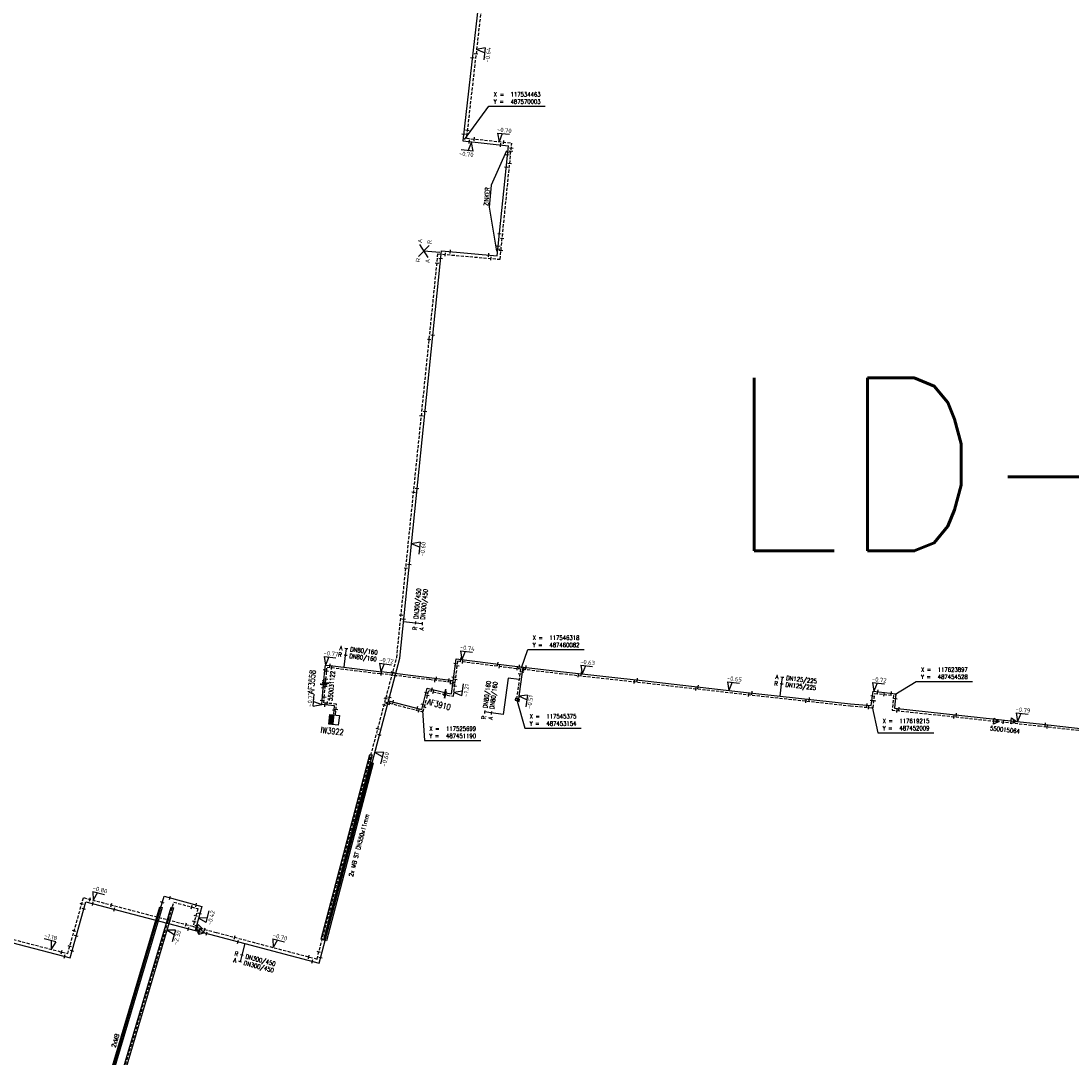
# Model space of a CAD drawing. Header units: millimetres. Extents: x 0 to 118318689, y 0 to 490460760.
# Tile 105 of 117: x 117442220 to 117660545, y 487379130 to 487594682. Entities that reach past the tile are written whole.
import ezdxf
from ezdxf.enums import TextEntityAlignment as Align

# ---------------------------------------------------------------- set-up
doc = ezdxf.new("R2010")
doc.units = ezdxf.units.MM
doc.header["$LTSCALE"] = 200
doc.linetypes.add('HIDDEN2', pattern=[4.7625, 3.175, -1.5875])
doc.layers.get('0').update_dxf_attribs({"color": 8})
for name, color, linetype in [('LD-I-lekdetectiecode', 7, 'Continuous'), ('WT-C-AFSLUITER', 7, 'Continuous'), ('WT-C-kastWM', 7, 'Continuous'), ('WT-C-mof', 7, 'Continuous'), ('WT-C-VERLOOP', 7, 'Continuous'), ('WT-I-coord', 7, 'Continuous'), ('WT-I-diam', 7, 'Continuous'), ('WT-I-info', 7, 'Continuous'), ('WT-I-leidingkruis', 7, 'Continuous'), ('WT-I-NAP', 7, 'Continuous'), ('WT-L-aanvoer', 6, 'Continuous'), ('WT-L-MANTELBUIS', 6, 'Continuous'), ('WT-L-retour', 6, 'HIDDEN2')]:
    doc.layers.add(name, color=color, linetype=linetype)
doc.styles.add('DIN17', font='ROMANS.SHX', dxfattribs={"width": 0.9})
doc.styles.add('ISOCP', font='ISOCP.SHX')

# ---------------------------------------------------------------- blocks, each defined once
blk = doc.blocks.new('LR-mof')
at = {"color": 0, "linetype": 'ByBlock', "lineweight": -2}
blk.add_line((0, -0.75), (0, 0.75), dxfattribs=at)
blk = doc.blocks.new('rb_topo_xylr')
at = {"color": 0, "linetype": 'Continuous', "style": 'DIN17', "width": 0.9}
for s, p in [('X =', (0, 4)), ('Y =', (0, 1))]:
    blk.add_text(s, height=1.8, dxfattribs=at).set_placement(p)
at = {"color": 0, "style": 'DIN17', "width": 0.9}
for tag, p in [('X', (7, 4)), ('Y', (7, 1))]:
    blk.add_attdef(tag, p, '', height=1.8, dxfattribs=at)
blk = doc.blocks.new('LR-VERL')
at = {"color": 0, "linetype": 'ByBlock', "lineweight": -2}
blk.add_lwpolyline([(1.08, 0), (-1.08, -1.25), (-1.08, 1.25)], close=True, dxfattribs=at)
blk = doc.blocks.new('LR-ldkruis')
at = {"color": 0, "linetype": 'ByBlock', "lineweight": -2}
for p, q in [((2.5, 2), (-2.5, -2)), ((-2.5, 2), (2.5, -2))]:
    blk.add_line(p, q, dxfattribs=at)
at = {"color": 0, "linetype": 'ByBlock', "lineweight": -2, "style": 'ISOCP'}
for tag, p in [('*1', (-4, 2)), ('*3', (4, 2)), ('*2', (-4, -2)), ('*4', (4, -2))]:
    blk.add_attdef(tag, text='', height=1.8, dxfattribs=at).set_placement(p, align=Align.MIDDLE)
blk = doc.blocks.new('LR-smof')
at = {"color": 0, "linetype": 'ByBlock', "lineweight": -2}
blk.add_lwpolyline([(1, 0.5), (0, 0.5), (0, -0.5), (1, -0.5)], dxfattribs=at)
blk = doc.blocks.new('nap2')
at = {"color": 0, "linetype": 'Continuous'}
for p, q in [((1, 3.5), (-4, 3.5)), ((-1, 3.5), (0, 0)), ((1, 3.5), (0, 0))]:
    blk.add_line(p, q, dxfattribs=at)
at = {"color": 0, "linetype": 'Continuous', "style": 'ISOCP'}
for tag, p in [('*1', (-1.5, 5)), ('*2', (-4, 1.5))]:
    blk.add_attdef(tag, text='', height=1.8, dxfattribs=at).set_placement(p, align=Align.MIDDLE)
blk = doc.blocks.new('nap1')
at = {"color": 0, "linetype": 'Continuous'}
for p, q in [((-1, 3.5), (0, 0)), ((-1, 3.5), (4, 3.5)), ((1, 3.5), (0, 0))]:
    blk.add_line(p, q, dxfattribs=at)
at = {"color": 0, "linetype": 'Continuous', "style": 'ISOCP'}
for tag, p in [('*1', (1.7, 5)), ('*2', (4, 1.5))]:
    blk.add_attdef(tag, text='', height=1.8, dxfattribs=at).set_placement(p, align=Align.MIDDLE)
blk = doc.blocks.new('LR-AFS')
at = {"color": 0, "lineweight": -3, "const_width": 0.7}
blk.add_lwpolyline([(0, -1.5), (0, 1.5)], dxfattribs=at)
at = {"color": 7, "linetype": 'ByBlock', "lineweight": -2, "style": 'DIN17', "width": 0.9}
blk.add_attdef('*1', text='', height=2.5, dxfattribs=at).set_placement((0, 5), align=Align.MIDDLE)
at = {"color": 0, "linetype": 'ByBlock', "lineweight": -2, "style": 'DIN17', "width": 0.3, "flags": 1}
for tag, p in [('*2', (2.5, 1.5)), ('OCODE', (-7.5, -2.5)), ('ST', (-7.5, -5)), ('VCODE', (-2.5, -5)), ('NCODE', (-2.5, -2.5)), ('NIVO', (2.5, -5)), ('BC', (2.5, -2.5)), ('IMM', (7.5, -5)), ('RK', (7.5, -2.5)), ('FABR', (-7.5, -7.5)), ('TYPE', (-2.5, -7.5)), ('OPBOUW', (2.5, -7.5)), ('BEDIEN', (7.5, -7.5)), ('VERTR', (-7.5, -10)), ('DEKM', (-7.5, -12.5)), ('PDATUM', (-2.5, -12.5)), ('OPBLEN', (-2.5, -10)), ('HULPST', (2.5, -10)), ('OPM', (2.5, -12.5)), ('VERLSP', (7.5, -10)), ('BORD', (7.5, -12.5)), ('BORDL', (-7.5, -15)), ('BORDX', (-2.5, -15)), ('BORDY', (2.5, -15)), ('BORDZ', (7.5, -15))]:
    blk.add_attdef(tag, text='', height=1.8, dxfattribs=at).set_placement(p, align=Align.MIDDLE)
blk = doc.blocks.new('LR-hyp')
at = {"color": 7, "linetype": 'ByBlock', "lineweight": -3, "style": 'DIN17', "width": 0.9}
blk.add_attdef('*1', text='', height=1.8, dxfattribs=at).set_placement((0, 0), align=Align.MIDDLE)
at = {"color": 7, "linetype": 'ByBlock', "lineweight": -2, "style": 'DIN17', "width": 0.9, "flags": 1}
blk.add_attdef('*2', text='', height=1.8, dxfattribs=at).set_placement((0, -5), align=Align.MIDDLE)
blk = doc.blocks.new('LR-DIAB2')
at = {"color": 0, "linetype": 'Continuous', "lineweight": -3}
blk.add_line((0, 5), (0, 7.8), dxfattribs=at)
at = {"color": 0, "lineweight": -3}
blk.add_line((0, 0), (0, 5), dxfattribs=at)
for points in [[(0.61, 7.8), (0, 7.8), (-0.61, 7.8)], [(0.61, 5), (0, 5), (-0.61, 5)]]:
    blk.add_lwpolyline(points, dxfattribs=at)
at = {"color": 1, "lineweight": -3, "style": 'DIN17', "width": 0.9}
for tag, p in [('*1', (-1.61, 7.8)), ('*2', (-1.61, 5.02))]:
    blk.add_attdef(tag, text='', height=1.8, dxfattribs=at).set_placement(p, align=Align.MIDDLE_RIGHT)
for tag, p in [('*11', (1.61, 7.8)), ('*12', (1.61, 5))]:
    blk.add_attdef(tag, text='', height=1.8, dxfattribs=at).set_placement(p, align=Align.MIDDLE_LEFT)
blk = doc.blocks.new('LR-DIAO2')
at = {"color": 0, "lineweight": -3}
blk.add_line((0, 0), (0, -5), dxfattribs=at)
at = {"color": 0, "linetype": 'Continuous', "lineweight": -3}
blk.add_line((0, -5), (0, -7.8), dxfattribs=at)
at = {"color": 0, "lineweight": -3}
for points in [[(0.61, -5), (0, -5), (-0.61, -5)], [(0.61, -7.8), (0, -7.8), (-0.61, -7.8)]]:
    blk.add_lwpolyline(points, dxfattribs=at)
at = {"color": 1, "lineweight": -3, "style": 'DIN17', "width": 0.9}
for tag, p in [('*1', (-1.61, -5)), ('*2', (-1.61, -7.78))]:
    blk.add_attdef(tag, text='', height=1.8, dxfattribs=at).set_placement(p, align=Align.MIDDLE_RIGHT)
for tag, p in [('*11', (1.61, -5)), ('*12', (1.61, -7.8))]:
    blk.add_attdef(tag, text='', height=1.8, dxfattribs=at).set_placement(p, align=Align.MIDDLE_LEFT)
blk = doc.blocks.new('LR-kastWM')
at = {"color": 0, "linetype": 'ByBlock', "lineweight": -3}
blk.add_lwpolyline([(-2, 2), (2, 2), (2, -2), (-2, -2)], close=True, dxfattribs=at)
at = {"color": 0}
blk.add_solid([(-2, -2), (0, -2), (-2, 2), (0, 2)], dxfattribs=at)
at = {"color": 7, "linetype": 'ByBlock', "lineweight": -3, "style": 'DIN17', "width": 0.7}
for tag, p in [('*1', (0, 5)), ('*2', (0, -5))]:
    blk.add_attdef(tag, text='', height=2.5, dxfattribs=at).set_placement(p, align=Align.MIDDLE)
at = {"color": 0, "linetype": 'ByBlock', "lineweight": -2, "style": 'DIN17', "width": 0.3, "flags": 1}
for tag, p in [('OCODE', (4.5, 1.25)), ('NCODE', (9.5, 1.25)), ('BC', (14.5, 1.25)), ('RK', (19.5, 1.25)), ('ST', (4.5, -1.25)), ('VCODE', (9.5, -1.25)), ('NIVO', (14.5, -1.25)), ('IMM', (19.5, -1.25))]:
    blk.add_attdef(tag, text='', height=1.8, dxfattribs=at).set_placement(p, align=Align.MIDDLE)

msp = doc.modelspace()

# ---------------------------------------------------------------- linework, layer by layer
at = {"layer": 'WT-I-coord', "color": 1, "lineweight": -3}
for points in [[(117534464, 487570004), (117539501, 487576954), (117551212, 487576954)], [(117546319, 487460082), (117547591, 487463903), (117559302, 487463903)], [(117623898, 487454529), (117628327, 487457279), (117640038, 487457279)], [(117545376, 487453154), (117546974, 487447564), (117558724, 487447564)], [(117619215, 487452009), (117620356, 487446595), (117632029, 487446595)], [(117525700, 487451191), (117526112, 487444984), (117537823, 487444984)]]:
    msp.add_lwpolyline(points, dxfattribs=at)
at = {"layer": 'WT-I-diam', "lineweight": -3}
for p, q in [((117543510, 487457981), (117542476, 487450388)), ((117545798, 487457669), (117543510, 487457981))]:
    msp.add_line(p, q, dxfattribs=at)
at = {"layer": 'WT-I-info', "lineweight": -3}
for p, q in [((117543138, 487567687), (117539982, 487560496)), ((117539982, 487560496), (117539582, 487555930)), ((117539582, 487555930), (117541102, 487546792)), ((117529275, 487546535), (117525975, 487546824))]:
    msp.add_line(p, q, dxfattribs=at)
at = {"layer": 'WT-L-aanvoer', "lineweight": -3}
for p, q in [((117537450, 487598915), (117534104, 487569715)), ((117534104, 487569715), (117543552, 487568712)), ((117541260, 487545812), (117543552, 487568712)), ((117520978, 487462116), (117529632, 487546830)), ((117529632, 487546830), (117541260, 487545812)), ((117504218, 487398653), (117520978, 487462116)), ((117531762, 487454694), (117532694, 487462007)), ((117532694, 487462007), (117543743, 487460599)), ((117543743, 487460599), (117554385, 487459350)), ((117527110, 487458027), (117517170, 487459244)), ((117546536, 487460271), (117545565, 487453134)), ((117554385, 487459350), (117572594, 487457312)), ((117532109, 487457415), (117527110, 487458027)), ((117572594, 487457312), (117592415, 487455072)), ((117525548, 487451450), (117526707, 487455897)), ((117526707, 487455897), (117530365, 487454943)), ((117530365, 487454943), (117530904, 487454803)), ((117530904, 487454803), (117531762, 487454694)), ((117592415, 487455072), (117614725, 487452615)), ((117619028, 487452239), (117619383, 487455262)), ((117619383, 487455262), (117624131, 487454716)), ((117624131, 487454716), (117623815, 487451683)), ((117518637, 487453251), (117525548, 487451450)), ((117614725, 487452615), (117619028, 487452239)), ((117623815, 487451683), (117648642, 487449017)), ((117648642, 487449017), (117653983, 487448444)), ((117653983, 487448444), (117669107, 487446745)), ((117453764, 487351064), (117471993, 487412567)), ((117471993, 487412567), (117479787, 487410458)), ((117452443, 487399768), (117455717, 487411413)), ((117455717, 487411413), (117478433, 487405455)), ((117479787, 487410458), (117478433, 487405455)), ((117418329, 487408659), (117452443, 487399768)), ((117478433, 487405455), (117479843, 487405085)), ((117479843, 487405085), (117482715, 487404332)), ((117482715, 487404332), (117504218, 487398653))]:
    msp.add_line(p, q, dxfattribs=at)
at = {"layer": 'WT-L-aanvoer'}
for p, q in [((117505429, 487459647), (117505528, 487460683)), ((117505528, 487460683), (117506488, 487460574)), ((117506488, 487460574), (117517170, 487459244)), ((117505211, 487457379), (117505429, 487459647)), ((117505073, 487455883), (117505141, 487456624)), ((117505141, 487456624), (117505211, 487457379)), ((117504829, 487453279), (117505073, 487455883)), ((117504751, 487452446), (117504829, 487453279)), ((117505456, 487452386), (117504751, 487452446)), ((117507417, 487452219), (117505456, 487452386)), ((117507335, 487451263), (117507417, 487452219)), ((117507267, 487450462), (117507335, 487451263))]:
    msp.add_line(p, q, dxfattribs=at)
at = {"layer": 'WT-L-MANTELBUIS', "lineweight": -3}
for points in [[(117504607, 487403649), (117514759, 487442094), (117515243, 487441966), (117505090, 487403522)], [(117505224, 487403443), (117514975, 487440388), (117515459, 487440260), (117505708, 487403315)], [(117473902, 487410137), (117457132, 487353559), (117456653, 487353701), (117473422, 487410279)]]:
    msp.add_lwpolyline(points, close=True, dxfattribs=at)
at = {"layer": 'WT-L-MANTELBUIS', "lineweight": -3, "elevation": -1657}
msp.add_lwpolyline([(117454415, 487354152), (117471077, 487410368), (117471556, 487410225), (117454894, 487354010)], close=True, dxfattribs=at)
at = {"layer": 'WT-L-retour', "lineweight": -3}
for p, q in [((117538096, 487598845), (117534824, 487570292)), ((117534824, 487570292), (117544263, 487569290)), ((117541842, 487545109), (117544263, 487569290)), ((117520337, 487462233), (117528918, 487546240)), ((117528918, 487546240), (117541842, 487545109)), ((117503773, 487399515), (117520337, 487462233)), ((117532130, 487454218), (117533061, 487461531)), ((117533061, 487461531), (117543691, 487460177)), ((117527064, 487457650), (117517125, 487458866)), ((117543691, 487460177), (117554336, 487458928)), ((117546101, 487459894), (117545207, 487453322)), ((117554336, 487458928), (117572546, 487456890)), ((117532482, 487456987), (117527064, 487457650)), ((117572546, 487456890), (117592368, 487454649)), ((117525852, 487450931), (117527011, 487455378)), ((117527011, 487455378), (117530452, 487454482)), ((117530823, 487454385), (117530452, 487454482)), ((117530823, 487454385), (117532130, 487454218)), ((117592368, 487454649), (117614684, 487452192)), ((117619402, 487451779), (117619755, 487454791)), ((117619755, 487454791), (117623665, 487454342)), ((117623665, 487454342), (117623348, 487451305)), ((117517899, 487453004), (117525852, 487450931)), ((117614684, 487452192), (117619402, 487451779)), ((117623348, 487451305), (117645050, 487448975)), ((117645050, 487448975), (117653937, 487448021)), ((117653937, 487448021), (117669059, 487446323)), ((117451941, 487400643), (117455215, 487412289)), ((117455215, 487412289), (117477992, 487406315)), ((117456147, 487351114), (117474001, 487411351)), ((117474001, 487411351), (117478989, 487410000)), ((117418509, 487409356), (117451941, 487400643)), ((117478989, 487410000), (117477992, 487406315)), ((117477992, 487406315), (117479453, 487405932)), ((117479453, 487405932), (117482899, 487405028)), ((117482899, 487405028), (117503773, 487399515))]:
    msp.add_line(p, q, dxfattribs=at)
at = {"layer": 'WT-L-retour'}
for p, q in [((117505623, 487457698), (117505783, 487459368)), ((117505783, 487459368), (117505869, 487460259)), ((117505869, 487460259), (117506797, 487460147)), ((117506797, 487460147), (117517125, 487458866)), ((117505272, 487453932), (117505484, 487456203)), ((117505484, 487456203), (117505553, 487456952)), ((117505553, 487456952), (117505623, 487457698)), ((117505165, 487452792), (117505272, 487453932)), ((117505943, 487452726), (117505165, 487452792)), ((117507828, 487452565), (117505943, 487452726)), ((117507726, 487451379), (117507828, 487452565)), ((117507645, 487450422), (117507726, 487451379))]:
    msp.add_line(p, q, dxfattribs=at)

# ---------------------------------------------------------------- block references
at = {"layer": 'LD-I-lekdetectiecode', "linetype": 'Continuous'}
ref = msp.add_blockref('LR-hyp', (117750850, 487502414), dxfattribs=dict(at, xscale=20000, yscale=20000, zscale=20000))
ref.add_attrib('*1', 'LD-ADM-3912', dxfattribs={"layer": '0', "color": 0, "linetype": 'ByBlock', "lineweight": -3, "height": 36000, "style": 'DIN17', "width": 0.9}).set_placement((117750850, 487502414), align=Align.MIDDLE)
at = {"layer": 'WT-C-AFSLUITER', "linetype": 'Continuous'}
ref = msp.add_blockref('LR-AFS', (117505141, 487456624), dxfattribs=dict(at, xscale=500, yscale=500, zscale=500, rotation=84.7244))
ref.add_attrib('*1', 'AF3558', dxfattribs={"layer": '0', "color": 7, "linetype": 'ByBlock', "lineweight": -2, "height": 1250, "rotation": 84.7244, "style": 'DIN17', "width": 0.65}).set_placement((117502683, 487457190), align=Align.MIDDLE)
for p, xscale, yscale, zscale, rotation in [((117505553, 487456952), 500, 500, 500, 84.7244), ((117530452, 487454482), 499.9999999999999, 499.9999999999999, 499.9999999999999, 345.3931)]:
    msp.add_blockref('LR-AFS', p, dxfattribs=dict(at, xscale=xscale, yscale=yscale, zscale=zscale, rotation=rotation))
ref = msp.add_blockref('LR-AFS', (117530365, 487454943), dxfattribs=dict(at, xscale=499.9999999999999, yscale=499.9999999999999, zscale=499.9999999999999, rotation=345.3931))
ref.add_attrib('*1', 'AF3910', dxfattribs={"layer": '0', "color": 7, "linetype": 'ByBlock', "lineweight": -2, "height": 1250, "rotation": 345.3931, "style": 'DIN17', "width": 0.65}).set_placement((117529140, 487452465), align=Align.MIDDLE)
at = {"layer": 'WT-C-kastWM', "linetype": 'Continuous'}
ref = msp.add_blockref('LR-kastWM', (117507312, 487449275), dxfattribs=dict(at, xscale=500, yscale=500, zscale=500, rotation=353.8510640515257))
ref.add_attrib('*1', 'IW3922', dxfattribs={"layer": '0', "color": 7, "linetype": 'ByBlock', "lineweight": -3, "height": 1250, "rotation": 353.85106, "style": 'DIN17', "width": 0.65}).set_placement((117506935, 487446933), align=Align.MIDDLE)
at = {"layer": 'WT-C-mof', "linetype": 'Continuous', "lineweight": -3}
for name, p, xscale, yscale, zscale, rotation in [('LR-mof', (117536083, 487586987), 500.0000000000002, 500.0000000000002, 500.0000000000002, 83.46180000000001), ('LR-mof', (117536830, 487587795), 500.0000000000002, 500.0000000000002, 500.0000000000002, 83.46180000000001), ('LR-mof', (117542588, 487569468), 500, 500, 500, 353.9396), ('LR-mof', (117541960, 487568881), 500, 500, 500, 353.9396), ('LR-mof', (117543419, 487567388), 500, 500, 500, 84.28410000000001), ('LR-mof', (117544091, 487567572), 500, 500, 500, 84.28410000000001), ('LR-mof', (117544152, 487568182), 500, 500, 500, 84.28410000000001), ('LR-mof', (117543358, 487566777), 500, 500, 500, 84.28410000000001), ('LR-mof', (117543101, 487564212), 500, 500, 500, 84.28410000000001), ('LR-mof', (117543833, 487564998), 500, 500, 500, 84.28410000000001), ('LR-mof', (117541713, 487550343), 500, 500, 500, 84.28410000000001), ('LR-mof', (117541458, 487547797), 500, 500, 500, 84.28410000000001), ('LR-mof', (117542271, 487549388), 500, 500, 500, 84.28410000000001), ('LR-mof', (117530466, 487546105), 500.0000000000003, 500.0000000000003, 500.0000000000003, 354.9954), ('LR-mof', (117531481, 487546669), 500.0000000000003, 500.0000000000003, 500.0000000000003, 354.9954), ('LR-mof', (117539461, 487545970), 500.0000000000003, 500.0000000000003, 500.0000000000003, 354.9954), ('LR-mof', (117539977, 487545272), 500.0000000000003, 500.0000000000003, 500.0000000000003, 354.9954), ('LR-mof', (117541395, 487547163), 500, 500, 500, 84.28410000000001), ('LR-mof', (117542018, 487546868), 500, 500, 500, 84.28410000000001), ('LR-mof', (117528717, 487544268), 500.0000000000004, 500.0000000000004, 500.0000000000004, 84.16739999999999), ('LR-mof', (117529468, 487545224), 500.0000000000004, 500.0000000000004, 500.0000000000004, 84.16739999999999), ('LR-mof', (117527093, 487528370), 500.0000000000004, 500.0000000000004, 500.0000000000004, 84.16739999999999), ('LR-mof', (117527837, 487529262), 500.0000000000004, 500.0000000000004, 500.0000000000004, 84.16739999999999), ('LR-mof', (117526214, 487513375), 500.0000000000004, 500.0000000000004, 500.0000000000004, 84.16739999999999), ('LR-mof', (117525468, 487512467), 500.0000000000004, 500.0000000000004, 500.0000000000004, 84.16739999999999), ('LR-mof', (117523845, 487496578), 500.0000000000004, 500.0000000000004, 500.0000000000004, 84.16739999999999), ('LR-mof', (117524582, 487497399), 500.0000000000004, 500.0000000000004, 500.0000000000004, 84.16739999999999), ('LR-mof', (117522236, 487480829), 500.0000000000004, 500.0000000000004, 500.0000000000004, 84.16739999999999), ('LR-mof', (117522967, 487481589), 500.0000000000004, 500.0000000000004, 500.0000000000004, 84.16739999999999), ('LR-mof', (117521236, 487471034), 500.0000000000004, 500.0000000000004, 500.0000000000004, 84.16739999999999), ('LR-mof', (117521803, 487470186), 500.0000000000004, 500.0000000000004, 500.0000000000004, 84.16739999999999), ('LR-mof', (117541367, 487460901), 500, 500, 500, 352.7381), ('LR-mof', (117541722, 487460428), 500, 500, 500, 352.7381), ('LR-mof', (117519531, 487459183), 500.0000000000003, 500.0000000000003, 500.0000000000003, 75.20630000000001), ('LR-mof', (117520008, 487458442), 500.0000000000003, 500.0000000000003, 500.0000000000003, 75.20630000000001), ('LR-mof', (117528569, 487457849), 499.9999999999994, 499.9999999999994, 499.9999999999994, 353.0218), ('LR-mof', (117558119, 487458505), 500, 500, 500, 353.6133), ('LR-mof', (117558720, 487458865), 500, 500, 500, 353.6133), ('LR-mof', (117528318, 487457497), 499.9999999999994, 499.9999999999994, 499.9999999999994, 353.0218), ('LR-mof', (117569785, 487457199), 500, 500, 500, 353.6133), ('LR-mof', (117570369, 487457561), 500, 500, 500, 353.6133), ('LR-mof', (117582587, 487455755), 499.9999999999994, 499.9999999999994, 499.9999999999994, 353.5512), ('LR-mof', (117583029, 487456133), 499.9999999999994, 499.9999999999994, 499.9999999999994, 353.5512), ('LR-smof', (117545207, 487453322), 500.0000000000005, 500.0000000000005, 500.0000000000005, 82.2486), ('LR-mof', (117593554, 487454519), 500, 500, 500, 353.7155), ('LR-mof', (117594207, 487454874), 500, 500, 500, 353.7155), ('LR-mof', (117606131, 487453561), 500, 500, 500, 353.7155), ('LR-mof', (117621697, 487454568), 500.0000000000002, 500.0000000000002, 500.0000000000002, 353.4439), ('LR-smof', (117545565, 487453134), 500.0000000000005, 500.0000000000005, 500.0000000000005, 82.2486), ('LR-mof', (117605469, 487453206), 500, 500, 500, 353.7155), ('LR-mof', (117636212, 487449924), 500.0000000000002, 500.0000000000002, 500.0000000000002, 353.8716), ('LR-mof', (117636722, 487450297), 500.0000000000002, 500.0000000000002, 500.0000000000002, 353.8716), ('LR-mof', (117516413, 487447374), 500.0000000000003, 500.0000000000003, 500.0000000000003, 75.20630000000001), ('LR-mof', (117646512, 487448818), 500.0000000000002, 500.0000000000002, 500.0000000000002, 353.8716), ('LR-mof', (117655182, 487448309), 500.0000000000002, 500.0000000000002, 500.0000000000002, 353.5917), ('LR-mof', (117655619, 487447832), 500.0000000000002, 500.0000000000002, 500.0000000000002, 353.5917), ('LR-mof', (117516761, 487446148), 500.0000000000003, 500.0000000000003, 500.0000000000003, 75.20630000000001), ('LR-mof', (117508236, 487416414), 500.0000000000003, 500.0000000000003, 500.0000000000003, 75.20630000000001), ('LR-mof', (117508591, 487415212), 500.0000000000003, 500.0000000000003, 500.0000000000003, 75.20630000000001), ('LR-mof', (117454852, 487410996), 500.0000000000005, 500.0000000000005, 500.0000000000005, 74.2985), ('LR-mof', (117456543, 487411941), 500, 500, 500, 345.3021000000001), ('LR-mof', (117457165, 487411034), 500, 500, 500, 345.3021000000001), ('LR-mof', (117461002, 487410772), 500, 500, 500, 345.3021000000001), ('LR-mof', (117461603, 487409870), 500, 500, 500, 345.3021000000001), ('LR-mof', (117455296, 487409915), 500.0000000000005, 500.0000000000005, 500.0000000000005, 74.2985), ('LR-mof', (117453264, 487405348), 500.0000000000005, 500.0000000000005, 500.0000000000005, 74.2985), ('LR-mof', (117453719, 487404305), 500.0000000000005, 500.0000000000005, 500.0000000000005, 74.2985), ('LR-mof', (117486644, 487404039), 500, 500, 500, 345.2063000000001), ('LR-mof', (117452372, 487402176), 500.0000000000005, 500.0000000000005, 500.0000000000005, 74.2985), ('LR-mof', (117487336, 487403111), 500, 500, 500, 345.2063000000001), ('LR-mof', (117450651, 487400979), 499.9999999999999, 499.9999999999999, 499.9999999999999, 345.3931), ('LR-mof', (117451321, 487400061), 499.9999999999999, 499.9999999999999, 499.9999999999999, 345.3931), ('LR-mof', (117452840, 487401180), 500.0000000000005, 500.0000000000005, 500.0000000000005, 74.2985), ('LR-mof', (117502066, 487399953, -1123), 500, 500, 500, 345.2063000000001), ('LR-mof', (117502773, 487399034), 500, 500, 500, 345.2063000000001), ('LR-mof', (117504156, 487400964), 500.0000000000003, 500.0000000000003, 500.0000000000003, 75.20630000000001), ('LR-mof', (117504509, 487399757), 500.0000000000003, 500.0000000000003, 500.0000000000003, 75.20630000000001)]:
    msp.add_blockref(name, p, dxfattribs=dict(at, xscale=xscale, yscale=yscale, zscale=zscale, rotation=rotation))
at = {"layer": 'WT-C-mof', "lineweight": -3}
for p, xscale, yscale, zscale, rotation in [((117535008, 487571898), 499.9999999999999, 499.9999999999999, 499.9999999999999, 83.46183059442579), ((117534261, 487571090), 499.9999999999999, 499.9999999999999, 499.9999999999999, 83.46183059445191), ((117535442, 487569573), 500, 500, 500, 353.9396446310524), ((117536475, 487570117), 500, 500, 500, 353.9396446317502), ((117532567, 487461015), 499.9999999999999, 499.9999999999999, 499.9999999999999, 262.738068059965), ((117532935, 487460539), 500.0000000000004, 500.0000000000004, 500.0000000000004, 262.738068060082), ((117533686, 487461880), 500, 500, 500, 352.7380680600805), ((117534053, 487461405), 500, 500, 500, 352.7380680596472), ((117545841, 487460352), 500.0000000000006, 500.0000000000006, 500.0000000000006, 353.3093046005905), ((117547231, 487460189), 500.0000000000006, 500.0000000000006, 500.0000000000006, 353.3093046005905), ((117545406, 487459976), 500.0000000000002, 500.0000000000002, 500.0000000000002, 353.3093046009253), ((117545966, 487458903), 499.9999999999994, 499.9999999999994, 499.9999999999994, 262.2485856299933), ((117546401, 487459280), 499.9999999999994, 499.9999999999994, 499.9999999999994, 262.2485856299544), ((117546797, 487459812), 500.0000000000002, 500.0000000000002, 500.0000000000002, 353.3093046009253), ((117527674, 487455645), 499.9999999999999, 499.9999999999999, 499.9999999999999, 345.3930576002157), ((117531116, 487457537), 500.0000000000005, 500.0000000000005, 500.0000000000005, 173.0217842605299), ((117531490, 487457108), 500.0000000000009, 500.0000000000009, 500.0000000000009, 173.0217842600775), ((117532020, 487456721), 500, 500, 500, 82.73806805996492), ((117532197, 487458110), 500, 500, 500, 82.73806805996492), ((117532394, 487456292), 500.0000000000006, 500.0000000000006, 500.0000000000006, 82.73806806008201), ((117532571, 487457681), 500.0000000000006, 500.0000000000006, 500.0000000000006, 82.73806806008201), ((117518816, 487453928), 500.0000000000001, 500.0000000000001, 500.0000000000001, 75.20625290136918), ((117526455, 487454929), 500.0000000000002, 500.0000000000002, 500.0000000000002, 255.3930576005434), ((117526759, 487454411), 500.0000000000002, 500.0000000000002, 500.0000000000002, 255.3930576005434), ((117527979, 487455126), 500.0000000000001, 500.0000000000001, 500.0000000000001, 345.3930575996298), ((117619266, 487454269), 499.9999999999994, 499.9999999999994, 499.9999999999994, 263.3141483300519), ((117620376, 487455148), 500, 500, 500, 353.4439029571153), ((117623137, 487454830), 500.0000000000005, 500.0000000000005, 500.0000000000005, 173.4439029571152), ((117517721, 487452327), 500, 500, 500, 75.20625290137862), ((117518078, 487453681), 500, 500, 500, 75.20625290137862), ((117518458, 487452574), 500.0000000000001, 500.0000000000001, 500.0000000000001, 75.20625290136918), ((117518867, 487452752), 500, 500, 500, 345.393057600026), ((117519605, 487452999), 500, 500, 500, 345.3930575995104), ((117524580, 487451702), 499.9999999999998, 499.9999999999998, 499.9999999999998, 165.3930575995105), ((117525800, 487452418), 500.0000000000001, 500.0000000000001, 500.0000000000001, 75.39305760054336), ((117526104, 487451899), 500.0000000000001, 500.0000000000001, 500.0000000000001, 75.39305760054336), ((117618032, 487452326), 500.0000000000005, 500.0000000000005, 500.0000000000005, 175.0074503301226), ((117618406, 487451866), 499.9999999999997, 499.9999999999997, 499.9999999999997, 175.0074503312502), ((117619145, 487453232), 499.9999999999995, 499.9999999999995, 499.9999999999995, 83.31414833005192), ((117619573, 487453231), 500, 500, 500, 83.3141483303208), ((117624027, 487453721), 499.9999999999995, 499.9999999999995, 499.9999999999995, 264.0479288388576), ((117624809, 487451576), 500, 500, 500, 353.8716251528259), ((117524884, 487451184), 499.9999999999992, 499.9999999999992, 499.9999999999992, 165.393057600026), ((117624342, 487451199), 500.0000000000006, 500.0000000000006, 500.0000000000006, 353.871625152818), ((117645050, 487448975), 500.0000000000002, 500.0000000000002, 500.0000000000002, 353.8716), ((117648642, 487449017), 500.0000000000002, 500.0000000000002, 500.0000000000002, 353.8716), ((117477029, 487405803), 499.9999999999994, 499.9999999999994, 499.9999999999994, 345.3020904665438), ((117478253, 487407280), 500, 500, 500, 74.85611550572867), ((117478694, 487406420), 499.9999999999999, 499.9999999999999, 499.9999999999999, 74.85611550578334), ((117478669, 487406137), 500, 500, 500, 345.3020904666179), ((117480420, 487405678), 500, 500, 500, 345.3021000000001), ((117479110, 487405277), 499.9999999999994, 499.9999999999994, 499.9999999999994, 345.3020904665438), ((117480811, 487404831), 500, 500, 500, 345.3021000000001)]:
    msp.add_blockref('LR-mof', p, dxfattribs=dict(at, xscale=xscale, yscale=yscale, zscale=zscale, rotation=rotation))
at = {"layer": 'WT-C-mof', "linetype": 'Continuous'}
for p, xscale, yscale, zscale, rotation in [((117506488, 487460574), 500, 500, 500, 353.1103), ((117506797, 487460147), 500, 500, 500, 352.8853), ((117505428, 487459647), 500, 500, 500, 84.51210000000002), ((117505783, 487459368), 500, 500, 500, 84.51210000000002), ((117517125, 487458866), 500, 500, 500, 352.9338999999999), ((117517170, 487459244), 500, 500, 500, 352.9007), ((117505211, 487457379), 500, 500, 500, 84.7244), ((117505484, 487456203), 500, 500, 500, 84.7244), ((117505623, 487457698), 500, 500, 500, 84.51210000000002), ((117505073, 487455883), 500, 500, 500, 84.64830000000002), ((117505272, 487453932), 500, 500, 500, 84.64830000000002), ((117504829, 487453279), 500, 500, 500, 84.64830000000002), ((117505456, 487452386), 500, 500, 500, 355.1274999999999), ((117505943, 487452726), 500, 500, 500, 355.1274999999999), ((117507335, 487451263), 500, 500, 500, 85.1275), ((117507726, 487451379), 500, 500, 500, 85.1275), ((117512321, 487431880), 500.0000000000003, 500.0000000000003, 500.0000000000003, 75.20630000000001), ((117512674, 487430671), 500.0000000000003, 500.0000000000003, 500.0000000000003, 75.20630000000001), ((117473220, 487412235), 500, 500, 500, 344.8561), ((117471610, 487411276), 500, 500, 500, 73.4904), ((117477685, 487410353), 500, 500, 500, 344.8561), ((117478641, 487410768), 500, 500, 500, 344.8561), ((117478575, 487408470), 500, 500, 500, 74.8561), ((117479378, 487408947), 500, 500, 500, 74.8561), ((117476522, 487406700), 500, 500, 500, 345.3021000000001)]:
    msp.add_blockref('LR-mof', p, dxfattribs=dict(at, xscale=xscale, yscale=yscale, zscale=zscale, rotation=rotation))
at = {"layer": 'WT-C-VERLOOP', "linetype": 'Continuous', "lineweight": -3}
for p, xscale, yscale, zscale, rotation in [((117645050, 487448975), 500.0000000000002, 500.0000000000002, 500.0000000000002, 353.8716), ((117648642, 487449017), 500.0000000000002, 500.0000000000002, 500.0000000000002, 353.8716), ((117479453, 487405932), 500, 500, 500, 345.3021000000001), ((117479843, 487405085), 500, 500, 500, 345.3021000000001)]:
    msp.add_blockref('LR-VERL', p, dxfattribs=dict(at, xscale=xscale, yscale=yscale, zscale=zscale, rotation=rotation))
at = {"layer": 'WT-I-coord', "linetype": 'Continuous', "lineweight": -3}
ref = msp.add_blockref('rb_topo_xylr', (117540501, 487576954), dxfattribs=dict(at, xscale=500, yscale=500, zscale=500))
ref.add_attrib('X', '117534463', (117544001, 487578954), dxfattribs={"layer": '0', "color": 1, "height": 900, "style": 'DIN17', "width": 0.9})
ref.add_attrib('Y', '487570003', (117544001, 487577454), dxfattribs={"layer": '0', "color": 1, "height": 900, "style": 'DIN17', "width": 0.9})
ref = msp.add_blockref('rb_topo_xylr', (117548591, 487463903), dxfattribs=dict(at, xscale=500, yscale=500, zscale=500))
ref.add_attrib('X', '117546318', (117552091, 487465903), dxfattribs={"layer": '0', "color": 1, "height": 900, "style": 'DIN17', "width": 0.9})
ref.add_attrib('Y', '487460082', (117552091, 487464403), dxfattribs={"layer": '0', "color": 1, "height": 900, "style": 'DIN17', "width": 0.9})
ref = msp.add_blockref('rb_topo_xylr', (117629327, 487457279), dxfattribs=dict(at, xscale=500, yscale=500, zscale=500))
ref.add_attrib('X', '117623897', (117632827, 487459279), dxfattribs={"layer": '0', "color": 1, "height": 900, "style": 'DIN17', "width": 0.9})
ref.add_attrib('Y', '487454528', (117632827, 487457779), dxfattribs={"layer": '0', "color": 1, "height": 900, "style": 'DIN17', "width": 0.9})
ref = msp.add_blockref('rb_topo_xylr', (117547974, 487447564), dxfattribs=dict(at, xscale=500, yscale=500, zscale=500))
ref.add_attrib('X', '117545375', (117551474, 487449564), dxfattribs={"layer": '0', "color": 1, "height": 900, "style": 'DIN17', "width": 0.9})
ref.add_attrib('Y', '487453154', (117551474, 487448064), dxfattribs={"layer": '0', "color": 1, "height": 900, "style": 'DIN17', "width": 0.9})
ref = msp.add_blockref('rb_topo_xylr', (117621356, 487446595), dxfattribs=dict(at, xscale=500, yscale=500, zscale=500))
ref.add_attrib('X', '117619215', (117624856, 487448595), dxfattribs={"layer": '0', "color": 1, "height": 900, "style": 'DIN17', "width": 0.9})
ref.add_attrib('Y', '487452009', (117624856, 487447095), dxfattribs={"layer": '0', "color": 1, "height": 900, "style": 'DIN17', "width": 0.9})
ref = msp.add_blockref('rb_topo_xylr', (117527112, 487444984), dxfattribs=dict(at, xscale=500, yscale=500, zscale=500))
ref.add_attrib('X', '117525699', (117530612, 487446984), dxfattribs={"layer": '0', "color": 1, "height": 900, "style": 'DIN17', "width": 0.9})
ref.add_attrib('Y', '487451190', (117530612, 487445484), dxfattribs={"layer": '0', "color": 1, "height": 900, "style": 'DIN17', "width": 0.9})
at = {"layer": 'WT-I-diam', "linetype": 'Continuous'}
for name, p, xscale, yscale, zscale, rotation, values in [('LR-DIAO2', (117521754, 487469712), 499.9999999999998, 499.9999999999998, 499.9999999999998, 84.16737922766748, {'*1': 'R', '*11': 'DN300/450', '*2': 'A', '*12': 'DN300/450'}), ('LR-DIAB2', (117509396, 487460212), 500, 500, 500, 352.9007163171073, {'*1': 'A', '*11': 'DN80/160', '*2': 'R', '*12': 'DN80/160'}), ('LR-DIAB2', (117600102, 487454227), 499.9999999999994, 499.9999999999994, 499.9999999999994, 353.7154696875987, {'*1': 'A', '*11': 'DN125/225', '*2': 'R', '*12': 'DN125/225'}), ('LR-DIAB2', (117542476, 487450388), 499.9999999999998, 499.9999999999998, 499.9999999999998, 82.24858562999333, {'*1': 'R', '*11': 'DN80/160', '*2': 'A', '*12': 'DN80/160'}), ('LR-DIAO2', (117488780, 487402730), 500, 500, 500, 345.2062529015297, {'*1': 'R', '*11': 'DN300/450', '*2': 'A', '*12': 'DN300/450'})]:
    msp.add_blockref(name, p, dxfattribs=dict(at, xscale=xscale, yscale=yscale, zscale=zscale, rotation=rotation)).add_auto_attribs(values)
at = {"layer": 'WT-I-info', "linetype": 'Continuous'}
ref = msp.add_blockref('LR-hyp', (117506925, 487456859), dxfattribs=dict(at, xscale=500, yscale=500, zscale=500, rotation=352.9007))
ref.add_attrib('*1', '550031122', dxfattribs={"layer": '0', "color": 0, "linetype": 'ByBlock', "lineweight": -3, "height": 900, "rotation": 84.64831, "style": 'DIN17', "width": 0.9}).set_placement((117506779, 487456343), align=Align.MIDDLE)
at = {"layer": 'WT-I-info', "linetype": 'Continuous', "xscale": 500.0000000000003, "yscale": 500.0000000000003, "zscale": 500.0000000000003, "rotation": 353.8716251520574}
msp.add_blockref('LR-hyp', (117646807, 487447224), dxfattribs=at).add_auto_attribs({'*1': '550015064'})
at = {"layer": 'WT-I-leidingkruis', "linetype": 'Continuous', "lineweight": -3}
ref = msp.add_blockref('LR-ldkruis', (117525975, 487546824), dxfattribs=dict(at, xscale=500.0000000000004, yscale=500.0000000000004, zscale=500.0000000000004, rotation=84.16739999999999))
ref.add_attrib('*1', 'R', dxfattribs={"layer": '0', "color": 1, "linetype": 'ByBlock', "lineweight": -2, "height": 900, "rotation": 84.1674, "style": 'ISOCP'}).set_placement((117524777, 487544936), align=Align.MIDDLE)
ref.add_attrib('*2', 'A', dxfattribs={"layer": '0', "color": 1, "linetype": 'ByBlock', "lineweight": -2, "height": 900, "rotation": 84.1674, "style": 'ISOCP'}).set_placement((117526766, 487544733), align=Align.MIDDLE)
ref.add_attrib('*3', 'A', dxfattribs={"layer": '0', "color": 1, "linetype": 'ByBlock', "lineweight": -2, "height": 900, "rotation": 84.1674, "style": 'ISOCP'}).set_placement((117525183, 487548916), align=Align.MIDDLE)
ref.add_attrib('*4', 'R', dxfattribs={"layer": '0', "color": 1, "linetype": 'ByBlock', "lineweight": -2, "height": 900, "rotation": 84.1674, "style": 'ISOCP'}).set_placement((117527173, 487548713), align=Align.MIDDLE)
at = {"layer": 'WT-I-NAP', "linetype": 'Continuous'}
ref = msp.add_blockref('nap1', (117536941, 487588764), dxfattribs=dict(at, xscale=500.0000000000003, yscale=500.0000000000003, zscale=500.0000000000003, rotation=263.4618305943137))
ref.add_attrib('*1', '-0.64', dxfattribs={"layer": '0', "color": 1, "linetype": 'Continuous', "height": 900, "rotation": 83.46183, "style": 'ISOCP'}).set_placement((117539328, 487587635), align=Align.MIDDLE)
ref = msp.add_blockref('nap1', (117541616, 487569571), dxfattribs=dict(at, xscale=500, yscale=500, zscale=500, rotation=353.9396446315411))
ref.add_attrib('*1', '-0.70', dxfattribs={"layer": '0', "color": 1, "linetype": 'Continuous', "height": 900, "rotation": 353.93964, "style": 'ISOCP'}).set_placement((117542726, 487571967), align=Align.MIDDLE)
ref = msp.add_blockref('nap1', (117535908, 487569375), dxfattribs=dict(at, xscale=500.000000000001, yscale=500.000000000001, zscale=500.000000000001, rotation=174.0569363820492))
ref.add_attrib('*1', '-0.70', dxfattribs={"layer": '0', "color": 1, "linetype": 'Continuous', "height": 900, "rotation": 353.93964, "style": 'ISOCP'}).set_placement((117534804, 487566976), align=Align.MIDDLE)
ref = msp.add_blockref('nap1', (117523408, 487485906), dxfattribs=dict(at, xscale=500.0000000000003, yscale=500.0000000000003, zscale=500.0000000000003, rotation=264.1673792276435))
ref.add_attrib('*1', '-0.60', dxfattribs={"layer": '0', "color": 1, "linetype": 'Continuous', "height": 900, "rotation": 84.16738, "style": 'ISOCP'}).set_placement((117525809, 487484806), align=Align.MIDDLE)
ref = msp.add_blockref('nap1', (117533870, 487461857), dxfattribs=dict(at, xscale=499.9999999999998, yscale=499.9999999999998, zscale=499.9999999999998, rotation=352.7380680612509))
ref.add_attrib('*1', '-0.74', dxfattribs={"layer": '0', "color": 1, "linetype": 'Continuous', "height": 900, "rotation": 352.73807, "style": 'ISOCP'}).set_placement((117535030, 487464229), align=Align.MIDDLE)
ref = msp.add_blockref('nap1', (117505528, 487460683), dxfattribs=dict(at, xscale=500, yscale=500, zscale=500, rotation=353.5090725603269))
ref.add_attrib('*1', '-0.77', dxfattribs={"layer": '0', "color": 1, "linetype": 'Continuous', "height": 900, "rotation": 353.50907, "style": 'ISOCP'}).set_placement((117506655, 487463071), align=Align.MIDDLE)
ref = msp.add_blockref('nap1', (117517053, 487459258), dxfattribs=dict(at, xscale=500, yscale=500, zscale=500, rotation=352.9007163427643))
ref.add_attrib('*1', '-0.72', dxfattribs={"layer": '0', "color": 1, "linetype": 'Continuous', "height": 900, "rotation": 352.90072, "style": 'ISOCP'}).set_placement((117518205, 487461634), align=Align.MIDDLE)
ref = msp.add_blockref('nap1', (117558901, 487458845), dxfattribs=dict(at, xscale=500, yscale=500, zscale=500, rotation=353.6133453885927))
ref.add_attrib('*1', '-0.63', dxfattribs={"layer": '0', "color": 1, "linetype": 'Continuous', "height": 900, "rotation": 353.61335, "style": 'ISOCP'}).set_placement((117560024, 487461235), align=Align.MIDDLE)
ref = msp.add_blockref('nap1', (117589429, 487455409), dxfattribs=dict(at, xscale=500.0000000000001, yscale=500.0000000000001, zscale=500.0000000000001, rotation=353.5512452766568))
ref.add_attrib('*1', '-0.65', dxfattribs={"layer": '0', "color": 1, "linetype": 'Continuous', "height": 900, "rotation": 353.55125, "style": 'ISOCP'}).set_placement((117590554, 487457798), align=Align.MIDDLE)
ref = msp.add_blockref('nap1', (117619549, 487455243), dxfattribs=dict(at, xscale=500, yscale=500, zscale=500, rotation=353.4439029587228))
ref.add_attrib('*1', '-0.72', dxfattribs={"layer": '0', "color": 1, "linetype": 'Continuous', "height": 900, "rotation": 353.4439, "style": 'ISOCP'}).set_placement((117620680, 487457629), align=Align.MIDDLE)
ref = msp.add_blockref('nap2', (117532228, 487454993), dxfattribs=dict(at, xscale=500, yscale=500, zscale=500, rotation=262.7380680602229))
ref.add_attrib('*1', '-1.21', dxfattribs={"layer": '0', "color": 1, "linetype": 'Continuous', "height": 900, "rotation": 82.73807, "style": 'ISOCP'}).set_placement((117534803, 487455421), align=Align.MIDDLE)
ref = msp.add_blockref('nap1', (117504751, 487452446), dxfattribs=dict(at, xscale=500, yscale=500, zscale=500, rotation=84.64831263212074))
ref.add_attrib('*1', '-0.77', dxfattribs={"layer": '0', "color": 1, "linetype": 'Continuous', "height": 900, "rotation": 84.64831, "style": 'ISOCP'}).set_placement((117502341, 487453526), align=Align.MIDDLE)
ref = msp.add_blockref('nap1', (117545708, 487454187), dxfattribs=dict(at, xscale=499.999999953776, yscale=499.999999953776, zscale=499.999999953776, rotation=262.2485856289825))
ref.add_attrib('*1', '-0.51', dxfattribs={"layer": '0', "color": 1, "linetype": 'Continuous', "height": 900, "rotation": 82.24859, "style": 'ISOCP'}).set_placement((117548070, 487453007), align=Align.MIDDLE)
ref = msp.add_blockref('nap1', (117649450, 487448930), dxfattribs=dict(at, xscale=499.9999999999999, yscale=499.9999999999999, zscale=499.9999999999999, rotation=353.8716251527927))
ref.add_attrib('*1', '-0.79', dxfattribs={"layer": '0', "color": 1, "linetype": 'Continuous', "height": 900, "rotation": 353.87163, "style": 'ISOCP'}).set_placement((117650563, 487451325), align=Align.MIDDLE)
ref = msp.add_blockref('nap1', (117515802, 487442517), dxfattribs=dict(at, xscale=499.9999999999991, yscale=499.9999999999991, zscale=499.9999999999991, rotation=255.2062529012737))
ref.add_attrib('*1', '-0.60', dxfattribs={"layer": '0', "color": 1, "linetype": 'Continuous', "height": 900, "rotation": 75.20625, "style": 'ISOCP'}).set_placement((117518002, 487441056), align=Align.MIDDLE)
ref = msp.add_blockref('nap1', (117457216, 487411765), dxfattribs=dict(at, xscale=499.9999999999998, yscale=499.9999999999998, zscale=499.9999999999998, rotation=345.3020904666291))
ref.add_attrib('*1', '-0.80', dxfattribs={"layer": '0', "color": 1, "linetype": 'Continuous', "height": 900, "rotation": 345.30209, "style": 'ISOCP'}).set_placement((117458673, 487413967), align=Align.MIDDLE)
ref = msp.add_blockref('nap2', (117479134, 487408049), dxfattribs=dict(at, xscale=499.9999999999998, yscale=499.9999999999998, zscale=499.9999999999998, rotation=254.8561155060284))
ref.add_attrib('*1', '-0.42', dxfattribs={"layer": '0', "color": 1, "linetype": 'Continuous', "height": 900, "rotation": 74.85612, "style": 'ISOCP'}).set_placement((117481744, 487408119), align=Align.MIDDLE)
ref = msp.add_blockref('nap1', (117472531, 487405512), dxfattribs=dict(at, xscale=500.0000000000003, yscale=500.0000000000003, zscale=500.0000000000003, rotation=253.4904042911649))
ref.add_attrib('*1', '-2.30', dxfattribs={"layer": '0', "color": 1, "linetype": 'Continuous', "height": 900, "rotation": 73.4904, "style": 'ISOCP'}).set_placement((117474686, 487403986), align=Align.MIDDLE)
ref = msp.add_blockref('nap2', (117448518, 487401535), dxfattribs=dict(at, xscale=500.0000000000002, yscale=500.0000000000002, zscale=500.0000000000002, rotation=345.3930576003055))
ref.add_attrib('*1', '-1.18', dxfattribs={"layer": '0', "color": 1, "linetype": 'Continuous', "height": 900, "rotation": 345.39306, "style": 'ISOCP'}).set_placement((117448422, 487404144), align=Align.MIDDLE)
ref = msp.add_blockref('nap1', (117494641, 487401927), dxfattribs=dict(at, xscale=500.0000000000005, yscale=500.0000000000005, zscale=500.0000000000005, rotation=345.2062529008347))
ref.add_attrib('*1', '-0.70', dxfattribs={"layer": '0', "color": 1, "linetype": 'Continuous', "height": 900, "rotation": 345.20625, "style": 'ISOCP'}).set_placement((117496102, 487404127), align=Align.MIDDLE)

# ---------------------------------------------------------------- texts
at = {"layer": 'WT-I-info', "lineweight": -3, "style": 'DIN17', "width": 0.9}
msp.add_text('ZINKER', height=900, rotation=84.99535, dxfattribs=at).set_placement((117539341, 487556166))
at = {"layer": 'WT-L-MANTELBUIS', "lineweight": -3, "style": 'DIN17', "width": 0.9}
for s, rotation, p in [('2x MB ST DN550x11mm', 75.20625, (117512938, 487423065)), ('2xMB', 73.4904, (117462267, 487382402))]:
    msp.add_text(s, height=900, rotation=rotation, dxfattribs=at).set_placement(p, align=Align.CENTER)

doc.saveas('drawing.dxf')
